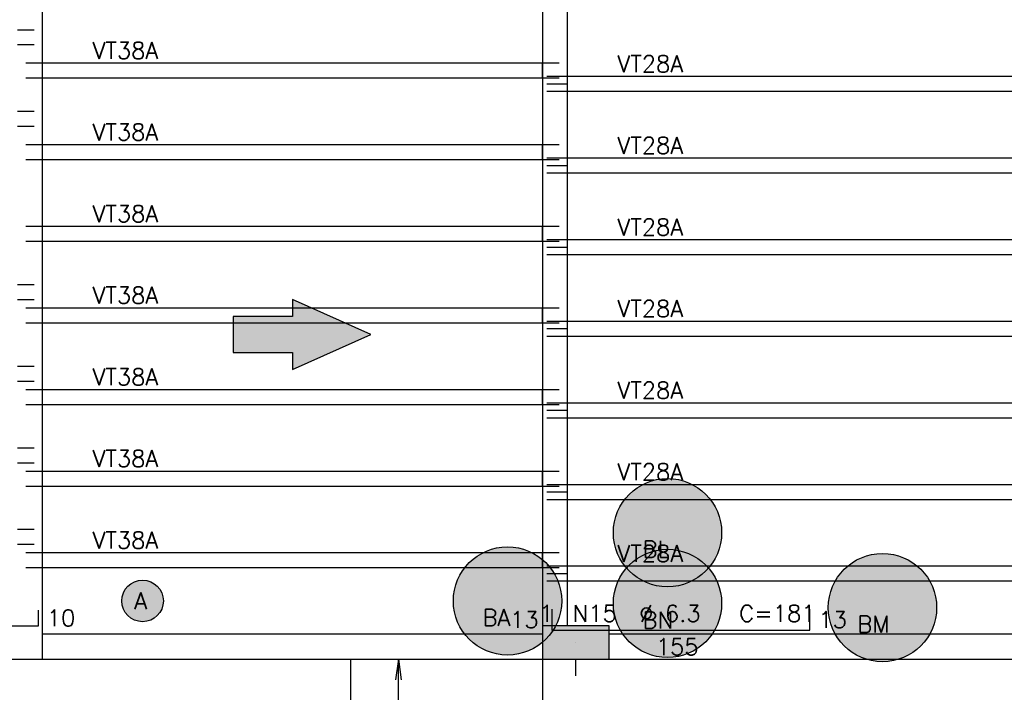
# Model space of a CAD drawing. Extents: x 0 to 119, y 0 to 84.
# Tile 3 of 21: x 13.6 to 25.41, y 24.6 to 32.67. Entities that reach past the tile are written whole.
import ezdxf

# ---------------------------------------------------------------- set-up
doc = ezdxf.new("R2010")
doc.units = 0
doc.header["$MEASUREMENT"] = 0
doc.linetypes.add('ESTILO_TQS_0001', pattern=[1, 0.7, -0.3])
for name, color, linetype in [('1', 1, 'CONTINUOUS'), ('2', 2, 'CONTINUOUS'), ('6', 6, 'CONTINUOUS'), ('9', 9, 'CONTINUOUS')]:
    doc.layers.add(name, color=color, linetype=linetype)
doc.styles.get("Standard").update_dxf_attribs({"font": 'ROMANS.SHX'})

msp = doc.modelspace()

# ---------------------------------------------------------------- linework, layer by layer
at = {"layer": '1', "linetype": 'Continuous'}
for p, q in [((13.57187, 32.55299), (13.77187, 32.55299)), ((13.57187, 32.37299), (13.77187, 32.37299)), ((13.67187, 32.15299), (13.87187, 32.15299)), ((13.87187, 32.15299), (19.87187, 32.15299)), ((13.87187, 31.97299), (13.87187, 32.15299)), ((19.87187, 31.97299), (19.87187, 32.15299)), ((19.87187, 32.15299), (20.07187, 32.15299)), ((13.67187, 31.97299), (13.87187, 31.97299)), ((13.87187, 31.97299), (19.87187, 31.97299)), ((19.87187, 31.97299), (20.07187, 31.97299)), ((19.92187, 31.99299), (20.17187, 31.99299)), ((20.17187, 31.99299), (32.57187, 31.99299)), ((20.17187, 31.81299), (20.17187, 31.99299)), ((19.92187, 31.90299), (20.17187, 31.90299)), ((19.92187, 31.81299), (20.17187, 31.81299)), ((20.17187, 31.81299), (32.57187, 31.81299)), ((13.57187, 31.57299), (13.77187, 31.57299)), ((13.57187, 31.39299), (13.77187, 31.39299)), ((13.67187, 31.17299), (13.87187, 31.17299)), ((13.87187, 31.17299), (19.87187, 31.17299)), ((13.87187, 30.99299), (13.87187, 31.17299)), ((19.87187, 30.99299), (19.87187, 31.17299)), ((19.87187, 31.17299), (20.07187, 31.17299)), ((13.67187, 30.99299), (13.87187, 30.99299)), ((13.87187, 30.99299), (19.87187, 30.99299)), ((19.87187, 30.99299), (20.07187, 30.99299)), ((19.92187, 31.01299), (20.17187, 31.01299)), ((20.17187, 31.01299), (32.57187, 31.01299)), ((20.17187, 30.83299), (20.17187, 31.01299)), ((19.92187, 30.92299), (20.17187, 30.92299)), ((19.92187, 30.83299), (20.17187, 30.83299)), ((20.17187, 30.83299), (32.57187, 30.83299)), ((13.67187, 30.19299), (13.87187, 30.19299)), ((13.87187, 30.19299), (19.87187, 30.19299)), ((13.87187, 30.01299), (13.87187, 30.19299)), ((19.87187, 30.01299), (19.87187, 30.19299)), ((19.87187, 30.19299), (20.07187, 30.19299)), ((19.92187, 30.03299), (20.17187, 30.03299)), ((20.17187, 30.03299), (32.57187, 30.03299)), ((20.17187, 29.85299), (20.17187, 30.03299)), ((13.67187, 30.01299), (13.87187, 30.01299)), ((13.87187, 30.01299), (19.87187, 30.01299)), ((19.87187, 30.01299), (20.07187, 30.01299)), ((19.92187, 29.94299), (20.17187, 29.94299)), ((19.92187, 29.85299), (20.17187, 29.85299)), ((20.17187, 29.85299), (32.57187, 29.85299)), ((13.57187, 29.49299), (13.77187, 29.49299)), ((13.57187, 29.31299), (13.77187, 29.31299)), ((13.67187, 29.21299), (13.87187, 29.21299)), ((13.87187, 29.21299), (19.87187, 29.21299)), ((13.87187, 29.03299), (13.87187, 29.21299)), ((19.87187, 29.03299), (19.87187, 29.21299)), ((19.87187, 29.21299), (20.07187, 29.21299)), ((13.67187, 29.03299), (13.87187, 29.03299)), ((13.87187, 29.03299), (19.87187, 29.03299)), ((19.87187, 29.03299), (20.07187, 29.03299)), ((19.92187, 29.05299), (20.17187, 29.05299)), ((19.92187, 28.96299), (20.17187, 28.96299)), ((20.17187, 29.05299), (32.57187, 29.05299)), ((20.17187, 28.87299), (20.17187, 29.05299)), ((19.92187, 28.87299), (20.17187, 28.87299)), ((20.17187, 28.87299), (32.57187, 28.87299)), ((13.57187, 28.51299), (13.77187, 28.51299)), ((13.57187, 28.33299), (13.77187, 28.33299)), ((13.67187, 28.23299), (13.87187, 28.23299)), ((13.87187, 28.23299), (19.87187, 28.23299)), ((13.87187, 28.05299), (13.87187, 28.23299)), ((19.87187, 28.05299), (19.87187, 28.23299)), ((19.87187, 28.23299), (20.07187, 28.23299)), ((13.67187, 28.05299), (13.87187, 28.05299)), ((13.87187, 28.05299), (19.87187, 28.05299)), ((19.87187, 28.05299), (20.07187, 28.05299)), ((19.92187, 28.07299), (20.17187, 28.07299)), ((20.17187, 28.07299), (32.57187, 28.07299)), ((20.17187, 27.89299), (20.17187, 28.07299)), ((19.92187, 27.98299), (20.17187, 27.98299)), ((19.92187, 27.89299), (20.17187, 27.89299)), ((20.17187, 27.89299), (32.57187, 27.89299)), ((13.57187, 27.53299), (13.77187, 27.53299)), ((13.57187, 27.35299), (13.77187, 27.35299)), ((13.67187, 27.25299), (13.87187, 27.25299)), ((13.87187, 27.25299), (19.87187, 27.25299)), ((13.87187, 27.07299), (13.87187, 27.25299)), ((19.87187, 27.07299), (19.87187, 27.25299)), ((19.87187, 27.25299), (20.07187, 27.25299)), ((13.67187, 27.07299), (13.87187, 27.07299)), ((13.87187, 27.07299), (19.87187, 27.07299)), ((19.87187, 27.07299), (20.07187, 27.07299)), ((19.92187, 27.09299), (20.17187, 27.09299)), ((20.17187, 27.09299), (32.57187, 27.09299)), ((20.17187, 26.91299), (20.17187, 27.09299)), ((19.92187, 27.00299), (20.17187, 27.00299)), ((19.92187, 26.91299), (20.17187, 26.91299)), ((20.17187, 26.91299), (32.57187, 26.91299)), ((13.57187, 26.55299), (13.77187, 26.55299)), ((13.57187, 26.37299), (13.77187, 26.37299)), ((13.67187, 26.27299), (13.87187, 26.27299)), ((13.87187, 26.27299), (19.87187, 26.27299)), ((13.87187, 26.09299), (13.87187, 26.27299)), ((19.87187, 26.09299), (19.87187, 26.27299)), ((19.87187, 26.27299), (20.07187, 26.27299)), ((13.67187, 26.09299), (13.87187, 26.09299)), ((13.87187, 26.09299), (19.87187, 26.09299)), ((19.87187, 26.09299), (20.07187, 26.09299)), ((19.92187, 26.11299), (20.17187, 26.11299)), ((19.92187, 26.02299), (20.17187, 26.02299)), ((20.17187, 26.11299), (32.57187, 26.11299)), ((20.17187, 25.93299), (20.17187, 26.11299)), ((19.92187, 25.93299), (20.17187, 25.93299)), ((20.17187, 25.93299), (32.57187, 25.93299)), ((20.27187, 25.19299), (20.27187, 25.19299)), ((17.57187, 11.79299), (17.57187, 24.99299))]:
    msp.add_line(p, q, dxfattribs=at)
for points in [[(13.87187, 30.44299), (13.87187, 34.09299)], [(19.87187, 33.59299), (19.87187, 25.39299)], [(20.17187, 25.39299), (20.17187, 33.59299)], [(13.87187, 25.29299), (13.87187, 30.44299)], [(19.87187, 25.29299), (13.87187, 25.29299)], [(13.87187, 24.99299), (13.87187, 25.29299)], [(32.07187, 25.29299), (20.67187, 25.29299)], [(9.57187, 24.99299), (13.72187, 24.99299)], [(13.72187, 24.99299), (19.87187, 24.99299)], [(20.67187, 24.99299), (32.07187, 24.99299)]]:
    msp.add_lwpolyline(points, dxfattribs=at)
at = {"layer": '2', "linetype": 'Continuous'}
for p, q in [((18.14187, 24.99299), (18.109238, 24.745129)), ((18.14187, 11.79299), (18.14187, 24.99299)), ((18.14187, 24.99299), (18.174502, 24.745129)), ((18.14187, 24.99299), (18.14187, 24.99299))]:
    msp.add_line(p, q, dxfattribs=at)
msp.add_lwpolyline([(19.87187, 25.39299), (19.87187, 24.99299), (20.67187, 24.99299), (20.67187, 25.39299), (19.87187, 25.39299)], dxfattribs=at)
at = {"layer": '6', "linetype": 'Continuous'}
for p, q in [((13.82187, 25.39299), (13.82187, 25.58299)), ((19.98187, 25.59299), (19.98187, 25.34299)), ((23.08187, 25.34299), (23.08187, 25.59299)), ((9.32187, 25.39299), (13.82187, 25.39299)), ((19.98187, 25.34299), (23.08187, 25.34299))]:
    msp.add_line(p, q, dxfattribs=at)
msp.add_lwpolyline([(16.159937, 28.677712), (16.87187, 28.677712), (16.87187, 28.471905), (17.813128, 28.89299), (16.87187, 29.314075), (16.87187, 29.108268), (16.159937, 29.108268), (16.159937, 28.677712)], dxfattribs=at)
at = {"layer": '6', "linetype": 'ESTILO_TQS_0001'}
for points in [[(19.87187, 24.99299), (19.87187, 11.79299)], [(20.27187, 11.79299), (20.27187, 24.99299)]]:
    msp.add_lwpolyline(points, dxfattribs=at)
at = {"layer": '6', "linetype": 'Continuous'}
for centre, radius in [((21.37187, 26.51299), 0.65), ((19.45187, 25.69299), 0.65), ((21.37187, 25.66299), 0.65), ((23.95187, 25.61299), 0.65), ((15.07187, 25.69299), 0.25)]:
    msp.add_circle(centre, radius, dxfattribs=at)
at = {"layer": '9', "linetype": 'Continuous'}
for points in [[(16.87187, 29.108268), (17.813128, 28.89299), (16.87187, 29.314075)], [(16.87187, 28.677712), (16.87187, 29.108268), (16.159937, 29.108268)], [(16.87187, 28.677712), (16.159937, 29.108268), (16.159937, 28.677712)], [(16.87187, 28.677712), (17.813128, 28.89299), (16.87187, 29.108268)], [(16.87187, 28.677712), (16.87187, 28.471905), (17.813128, 28.89299)], [(22.02187, 26.51299), (21.072828, 27.090115), (20.997028, 27.04402)], [(22.02187, 26.51299), (21.154198, 27.12546), (21.072828, 27.090115)], [(22.02187, 26.51299), (21.239624, 27.149395), (21.154198, 27.12546)], [(22.02187, 26.51299), (21.327512, 27.161475), (21.239624, 27.149395)], [(22.02187, 26.51299), (21.416228, 27.161475), (21.327512, 27.161475)], [(22.02187, 26.51299), (21.504116, 27.149395), (21.416228, 27.161475)], [(22.02187, 26.51299), (21.589542, 27.12546), (21.504116, 27.149395)], [(22.02187, 26.51299), (21.670912, 27.090115), (21.589542, 27.12546)], [(22.02187, 26.51299), (21.746712, 27.04402), (21.670912, 27.090115)], [(22.02187, 26.51299), (20.92821, 26.988033), (20.867658, 26.923197)], [(22.02187, 26.51299), (20.997028, 27.04402), (20.92821, 26.988033)], [(22.02187, 26.51299), (21.81553, 26.988033), (21.746712, 27.04402)], [(22.02187, 26.51299), (21.876082, 26.923197), (21.81553, 26.988033)], [(22.02187, 26.51299), (20.816497, 26.85072), (20.775683, 26.771951)], [(22.02187, 26.51299), (20.867658, 26.923197), (20.816497, 26.85072)], [(22.02187, 26.51299), (21.927243, 26.85072), (21.876082, 26.923197)], [(22.02187, 26.51299), (21.968057, 26.771951), (21.927243, 26.85072)], [(22.02187, 26.51299), (20.775683, 26.771951), (20.745974, 26.688358)], [(22.02187, 26.51299), (21.997766, 26.688358), (21.968057, 26.771951)], [(22.02187, 26.51299), (20.727924, 26.601498), (20.72187, 26.51299)], [(22.02187, 26.51299), (20.745974, 26.688358), (20.727924, 26.601498)], [(22.02187, 26.51299), (22.015816, 26.601498), (21.997766, 26.688358)], [(22.02187, 26.51299), (20.72187, 26.51299), (20.727924, 26.424482)], [(22.02187, 26.51299), (20.727924, 26.424482), (20.745974, 26.337622)], [(22.02187, 26.51299), (20.745974, 26.337622), (20.775683, 26.254029)], [(22.02187, 26.51299), (20.775683, 26.254029), (20.816497, 26.17526)], [(22.02187, 26.51299), (20.816497, 26.17526), (20.867658, 26.102783)], [(22.02187, 26.51299), (20.867658, 26.102783), (20.92821, 26.037947)], [(22.02187, 26.51299), (20.92821, 26.037947), (20.997028, 25.98196)], [(22.02187, 26.51299), (20.997028, 25.98196), (21.072828, 25.935865)], [(22.02187, 26.51299), (21.072828, 25.935865), (21.154198, 25.90052)], [(22.02187, 26.51299), (21.154198, 25.90052), (21.239624, 25.876585)], [(22.02187, 26.51299), (21.239624, 25.876585), (21.327512, 25.864505)], [(22.02187, 26.51299), (21.327512, 25.864505), (21.416228, 25.864505)], [(22.02187, 26.51299), (21.416228, 25.864505), (21.504116, 25.876585)], [(22.02187, 26.51299), (21.504116, 25.876585), (21.589542, 25.90052)], [(22.02187, 26.51299), (21.589542, 25.90052), (21.670912, 25.935865)], [(22.02187, 26.51299), (21.670912, 25.935865), (21.746712, 25.98196)], [(22.02187, 26.51299), (21.746712, 25.98196), (21.81553, 26.037947)], [(22.02187, 26.51299), (21.81553, 26.037947), (21.876082, 26.102783)], [(22.02187, 26.51299), (21.876082, 26.102783), (21.927243, 26.17526)], [(22.02187, 26.51299), (21.927243, 26.17526), (21.968057, 26.254029)], [(22.02187, 26.51299), (21.968057, 26.254029), (21.997766, 26.337622)], [(22.02187, 26.51299), (21.997766, 26.337622), (22.015816, 26.424482)], [(22.02187, 26.51299), (22.015816, 26.424482), (22.02187, 26.51299)], [(20.10187, 25.69299), (19.152828, 26.270115), (19.077028, 26.22402)], [(20.10187, 25.69299), (19.234198, 26.30546), (19.152828, 26.270115)], [(20.10187, 25.69299), (19.319624, 26.329395), (19.234198, 26.30546)], [(20.10187, 25.69299), (19.407512, 26.341475), (19.319624, 26.329395)], [(20.10187, 25.69299), (19.496228, 26.341475), (19.407512, 26.341475)], [(20.10187, 25.69299), (19.584116, 26.329395), (19.496228, 26.341475)], [(20.10187, 25.69299), (19.669542, 26.30546), (19.584116, 26.329395)], [(20.10187, 25.69299), (19.750912, 26.270115), (19.669542, 26.30546)], [(20.10187, 25.69299), (19.826712, 26.22402), (19.750912, 26.270115)], [(22.02187, 25.66299), (21.072828, 26.240115), (20.997028, 26.19402)], [(22.02187, 25.66299), (21.154198, 26.27546), (21.072828, 26.240115)], [(22.02187, 25.66299), (21.239624, 26.299395), (21.154198, 26.27546)], [(22.02187, 25.66299), (21.327512, 26.311475), (21.239624, 26.299395)], [(22.02187, 25.66299), (21.416228, 26.311475), (21.327512, 26.311475)], [(22.02187, 25.66299), (21.504116, 26.299395), (21.416228, 26.311475)], [(22.02187, 25.66299), (21.589542, 26.27546), (21.504116, 26.299395)], [(22.02187, 25.66299), (21.670912, 26.240115), (21.589542, 26.27546)], [(22.02187, 25.66299), (21.746712, 26.19402), (21.670912, 26.240115)], [(24.60187, 25.61299), (23.819624, 26.249395), (23.734198, 26.22546)], [(24.60187, 25.61299), (23.907512, 26.261475), (23.819624, 26.249395)], [(24.60187, 25.61299), (23.996228, 26.261475), (23.907512, 26.261475)], [(24.60187, 25.61299), (24.084116, 26.249395), (23.996228, 26.261475)], [(24.60187, 25.61299), (24.169542, 26.22546), (24.084116, 26.249395)], [(20.10187, 25.69299), (19.00821, 26.168033), (18.947658, 26.103197)], [(20.10187, 25.69299), (19.077028, 26.22402), (19.00821, 26.168033)], [(20.10187, 25.69299), (19.89553, 26.168033), (19.826712, 26.22402)], [(20.10187, 25.69299), (19.956082, 26.103197), (19.89553, 26.168033)], [(22.02187, 25.66299), (20.92821, 26.138033), (20.867658, 26.073197)], [(22.02187, 25.66299), (20.997028, 26.19402), (20.92821, 26.138033)], [(22.02187, 25.66299), (21.81553, 26.138033), (21.746712, 26.19402)], [(22.02187, 25.66299), (21.876082, 26.073197), (21.81553, 26.138033)], [(24.60187, 25.61299), (23.577028, 26.14402), (23.50821, 26.088033)], [(24.60187, 25.61299), (23.652828, 26.190115), (23.577028, 26.14402)], [(24.60187, 25.61299), (23.734198, 26.22546), (23.652828, 26.190115)], [(24.60187, 25.61299), (24.250912, 26.190115), (24.169542, 26.22546)], [(24.60187, 25.61299), (24.326712, 26.14402), (24.250912, 26.190115)], [(24.60187, 25.61299), (24.39553, 26.088033), (24.326712, 26.14402)], [(20.10187, 25.69299), (18.896497, 26.03072), (18.855683, 25.951951)], [(20.10187, 25.69299), (18.947658, 26.103197), (18.896497, 26.03072)], [(20.10187, 25.69299), (20.007243, 26.03072), (19.956082, 26.103197)], [(20.10187, 25.69299), (20.048057, 25.951951), (20.007243, 26.03072)], [(22.02187, 25.66299), (20.816497, 26.00072), (20.775683, 25.921951)], [(22.02187, 25.66299), (20.867658, 26.073197), (20.816497, 26.00072)], [(22.02187, 25.66299), (21.927243, 26.00072), (21.876082, 26.073197)], [(22.02187, 25.66299), (21.968057, 25.921951), (21.927243, 26.00072)], [(24.60187, 25.61299), (23.447658, 26.023197), (23.396497, 25.95072)], [(24.60187, 25.61299), (23.50821, 26.088033), (23.447658, 26.023197)], [(24.60187, 25.61299), (24.456082, 26.023197), (24.39553, 26.088033)], [(24.60187, 25.61299), (24.507243, 25.95072), (24.456082, 26.023197)], [(15.32187, 25.69299), (14.912514, 25.885618), (14.869616, 25.839936)], [(15.32187, 25.69299), (14.965425, 25.919197), (14.912514, 25.885618)], [(15.32187, 25.69299), (15.025025, 25.938562), (14.965425, 25.919197)], [(15.32187, 25.69299), (15.087568, 25.942497), (15.025025, 25.938562)], [(15.32187, 25.69299), (15.149124, 25.930754), (15.087568, 25.942497)], [(15.32187, 25.69299), (15.205827, 25.904072), (15.149124, 25.930754)], [(15.32187, 25.69299), (15.254112, 25.864127), (15.205827, 25.904072)], [(20.10187, 25.69299), (18.855683, 25.951951), (18.825974, 25.868358)], [(20.10187, 25.69299), (20.077766, 25.868358), (20.048057, 25.951951)], [(22.02187, 25.66299), (20.775683, 25.921951), (20.745974, 25.838358)], [(22.02187, 25.66299), (21.997766, 25.838358), (21.968057, 25.921951)], [(24.60187, 25.61299), (23.396497, 25.95072), (23.355683, 25.871951)], [(24.60187, 25.61299), (24.548057, 25.871951), (24.507243, 25.95072)], [(15.32187, 25.69299), (14.839426, 25.785021), (14.823841, 25.724323)], [(15.32187, 25.69299), (14.869616, 25.839936), (14.839426, 25.785021)], [(15.32187, 25.69299), (15.290947, 25.813428), (15.254112, 25.864127)], [(15.32187, 25.69299), (15.314016, 25.755162), (15.290947, 25.813428)], [(20.10187, 25.69299), (18.807924, 25.781498), (18.80187, 25.69299)], [(20.10187, 25.69299), (18.825974, 25.868358), (18.807924, 25.781498)], [(20.10187, 25.69299), (20.095816, 25.781498), (20.077766, 25.868358)], [(22.02187, 25.66299), (20.745974, 25.838358), (20.727924, 25.751498)], [(22.02187, 25.66299), (22.015816, 25.751498), (21.997766, 25.838358)], [(24.60187, 25.61299), (23.325974, 25.788358), (23.307924, 25.701498)], [(24.60187, 25.61299), (23.355683, 25.871951), (23.325974, 25.788358)], [(24.60187, 25.61299), (24.577766, 25.788358), (24.548057, 25.871951)], [(24.60187, 25.61299), (24.595816, 25.701498), (24.577766, 25.788358)], [(15.32187, 25.69299), (14.823841, 25.724323), (14.823841, 25.661657)], [(15.32187, 25.69299), (14.823841, 25.661657), (14.839426, 25.600959)], [(15.32187, 25.69299), (14.839426, 25.600959), (14.869616, 25.546044)], [(15.32187, 25.69299), (14.869616, 25.546044), (14.912514, 25.500362)], [(15.32187, 25.69299), (14.912514, 25.500362), (14.965425, 25.466783)], [(15.32187, 25.69299), (14.965425, 25.466783), (15.025025, 25.447418)], [(15.32187, 25.69299), (15.025025, 25.447418), (15.087568, 25.443483)], [(15.32187, 25.69299), (15.087568, 25.443483), (15.149124, 25.455226)], [(15.32187, 25.69299), (15.149124, 25.455226), (15.205827, 25.481908)], [(15.32187, 25.69299), (15.205827, 25.481908), (15.254112, 25.521853)], [(15.32187, 25.69299), (15.254112, 25.521853), (15.290947, 25.572552)], [(15.32187, 25.69299), (15.290947, 25.572552), (15.314016, 25.630818)], [(15.32187, 25.69299), (15.314016, 25.630818), (15.32187, 25.69299)], [(20.10187, 25.69299), (18.80187, 25.69299), (18.807924, 25.604482)], [(20.10187, 25.69299), (18.807924, 25.604482), (18.825974, 25.517622)], [(20.10187, 25.69299), (18.825974, 25.517622), (18.855683, 25.434029)], [(20.10187, 25.69299), (18.855683, 25.434029), (18.896497, 25.35526)], [(20.10187, 25.69299), (18.896497, 25.35526), (18.947658, 25.282783)], [(20.10187, 25.69299), (18.947658, 25.282783), (19.00821, 25.217947)], [(20.10187, 25.69299), (19.00821, 25.217947), (19.077028, 25.16196)], [(20.10187, 25.69299), (19.077028, 25.16196), (19.152828, 25.115865)], [(20.10187, 25.69299), (19.152828, 25.115865), (19.234198, 25.08052)], [(20.10187, 25.69299), (19.234198, 25.08052), (19.319624, 25.056585)], [(20.10187, 25.69299), (19.319624, 25.056585), (19.407512, 25.044505)], [(20.10187, 25.69299), (19.407512, 25.044505), (19.496228, 25.044505)], [(20.10187, 25.69299), (19.496228, 25.044505), (19.584116, 25.056585)], [(20.10187, 25.69299), (19.584116, 25.056585), (19.669542, 25.08052)], [(20.10187, 25.69299), (19.669542, 25.08052), (19.750912, 25.115865)], [(20.10187, 25.69299), (19.750912, 25.115865), (19.826712, 25.16196)], [(20.10187, 25.69299), (19.826712, 25.16196), (19.89553, 25.217947)], [(20.10187, 25.69299), (19.89553, 25.217947), (19.956082, 25.282783)], [(20.10187, 25.69299), (19.956082, 25.282783), (20.007243, 25.35526)], [(20.10187, 25.69299), (20.007243, 25.35526), (20.048057, 25.434029)], [(20.10187, 25.69299), (20.048057, 25.434029), (20.077766, 25.517622)], [(20.10187, 25.69299), (20.077766, 25.517622), (20.095816, 25.604482)], [(20.10187, 25.69299), (20.095816, 25.604482), (20.10187, 25.69299)], [(22.02187, 25.66299), (20.727924, 25.751498), (20.72187, 25.66299)], [(22.02187, 25.66299), (20.72187, 25.66299), (20.727924, 25.574482)], [(22.02187, 25.66299), (20.727924, 25.574482), (20.745974, 25.487622)], [(22.02187, 25.66299), (20.745974, 25.487622), (20.775683, 25.404029)], [(22.02187, 25.66299), (20.775683, 25.404029), (20.816497, 25.32526)], [(22.02187, 25.66299), (20.816497, 25.32526), (20.867658, 25.252783)], [(22.02187, 25.66299), (20.867658, 25.252783), (20.92821, 25.187947)], [(22.02187, 25.66299), (20.92821, 25.187947), (20.997028, 25.13196)], [(22.02187, 25.66299), (20.997028, 25.13196), (21.072828, 25.085865)], [(22.02187, 25.66299), (21.072828, 25.085865), (21.154198, 25.05052)], [(22.02187, 25.66299), (21.154198, 25.05052), (21.239624, 25.026585)], [(22.02187, 25.66299), (21.239624, 25.026585), (21.327512, 25.014505)], [(22.02187, 25.66299), (21.327512, 25.014505), (21.416228, 25.014505)], [(22.02187, 25.66299), (21.416228, 25.014505), (21.504116, 25.026585)], [(22.02187, 25.66299), (21.504116, 25.026585), (21.589542, 25.05052)], [(22.02187, 25.66299), (21.589542, 25.05052), (21.670912, 25.085865)], [(22.02187, 25.66299), (21.670912, 25.085865), (21.746712, 25.13196)], [(22.02187, 25.66299), (21.746712, 25.13196), (21.81553, 25.187947)], [(22.02187, 25.66299), (21.81553, 25.187947), (21.876082, 25.252783)], [(22.02187, 25.66299), (21.876082, 25.252783), (21.927243, 25.32526)], [(22.02187, 25.66299), (21.927243, 25.32526), (21.968057, 25.404029)], [(22.02187, 25.66299), (21.968057, 25.404029), (21.997766, 25.487622)], [(22.02187, 25.66299), (21.997766, 25.487622), (22.015816, 25.574482)], [(22.02187, 25.66299), (22.015816, 25.574482), (22.02187, 25.66299)], [(24.60187, 25.61299), (23.307924, 25.701498), (23.30187, 25.61299)], [(24.60187, 25.61299), (23.30187, 25.61299), (23.307924, 25.524482)], [(24.60187, 25.61299), (23.307924, 25.524482), (23.325974, 25.437622)], [(24.60187, 25.61299), (23.325974, 25.437622), (23.355683, 25.354029)], [(24.60187, 25.61299), (23.355683, 25.354029), (23.396497, 25.27526)], [(24.60187, 25.61299), (23.396497, 25.27526), (23.447658, 25.202783)], [(24.60187, 25.61299), (23.447658, 25.202783), (23.50821, 25.137947)], [(24.60187, 25.61299), (23.50821, 25.137947), (23.577028, 25.08196)], [(24.60187, 25.61299), (23.577028, 25.08196), (23.652828, 25.035865)], [(24.60187, 25.61299), (23.652828, 25.035865), (23.734198, 25.00052)], [(24.60187, 25.61299), (23.734198, 25.00052), (23.819624, 24.976585)], [(24.60187, 25.61299), (23.819624, 24.976585), (23.907512, 24.964505)], [(24.60187, 25.61299), (23.907512, 24.964505), (23.996228, 24.964505)], [(24.60187, 25.61299), (23.996228, 24.964505), (24.084116, 24.976585)], [(24.60187, 25.61299), (24.084116, 24.976585), (24.169542, 25.00052)], [(24.60187, 25.61299), (24.169542, 25.00052), (24.250912, 25.035865)], [(24.60187, 25.61299), (24.250912, 25.035865), (24.326712, 25.08196)], [(24.60187, 25.61299), (24.326712, 25.08196), (24.39553, 25.137947)], [(24.60187, 25.61299), (24.39553, 25.137947), (24.456082, 25.202783)], [(24.60187, 25.61299), (24.456082, 25.202783), (24.507243, 25.27526)], [(24.60187, 25.61299), (24.507243, 25.27526), (24.548057, 25.354029)], [(24.60187, 25.61299), (24.548057, 25.354029), (24.577766, 25.437622)], [(24.60187, 25.61299), (24.577766, 25.437622), (24.595816, 25.524482)], [(24.60187, 25.61299), (24.595816, 25.524482), (24.60187, 25.61299)], [(19.87187, 25.39299), (19.87187, 24.99299), (20.67187, 24.99299)], [(19.87187, 25.39299), (20.67187, 24.99299), (20.67187, 25.39299)], [(19.87187, 25.39299), (20.67187, 25.39299), (19.87187, 25.39299)]]:
    msp.add_solid(points, dxfattribs=at)

# ---------------------------------------------------------------- texts
at = {"layer": '1', "linetype": 'Continuous'}
for s, p in [('VT38A', (14.47187, 32.20299)), ('VT28A', (20.77187, 32.04299)), ('VT38A', (14.47187, 31.22299)), ('VT28A', (20.77187, 31.06299)), ('VT38A', (14.47187, 30.24299)), ('VT28A', (20.77187, 30.08299)), ('VT38A', (14.47187, 29.26299)), ('VT28A', (20.77187, 29.10299)), ('VT38A', (14.47187, 28.28299)), ('VT28A', (20.77187, 28.12299)), ('VT38A', (14.47187, 27.30299)), ('VT28A', (20.77187, 27.14299)), ('VT38A', (14.47187, 26.32299)), ('VT28A', (20.77187, 26.16299))]:
    msp.add_text(s, height=0.2, dxfattribs=at).set_placement(p)
at = {"layer": '2', "linetype": 'Continuous'}
for s, p in [('%%c 6.3', (21.03187, 25.44299)), ('C=181', (22.23187, 25.44299)), ('10', (13.92187, 25.38799)), ('13', (19.48187, 25.36799)), ('1', (19.83187, 25.44299)), ('N15', (20.23187, 25.44299)), ('13', (23.18187, 25.36799)), ('155', (21.23187, 25.04299))]:
    msp.add_text(s, height=0.2, dxfattribs=at).set_placement(p)
at = {"layer": '6', "linetype": 'Continuous'}
for s, p in [('BL ', (21.07187, 26.21299)), ('A', (14.97187, 25.59299)), ('BA ', (19.15187, 25.39299)), ('BN ', (21.07187, 25.36299)), ('BM ', (23.65187, 25.31299))]:
    msp.add_text(s, height=0.2, dxfattribs=at).set_placement(p)

doc.saveas('drawing.dxf')
